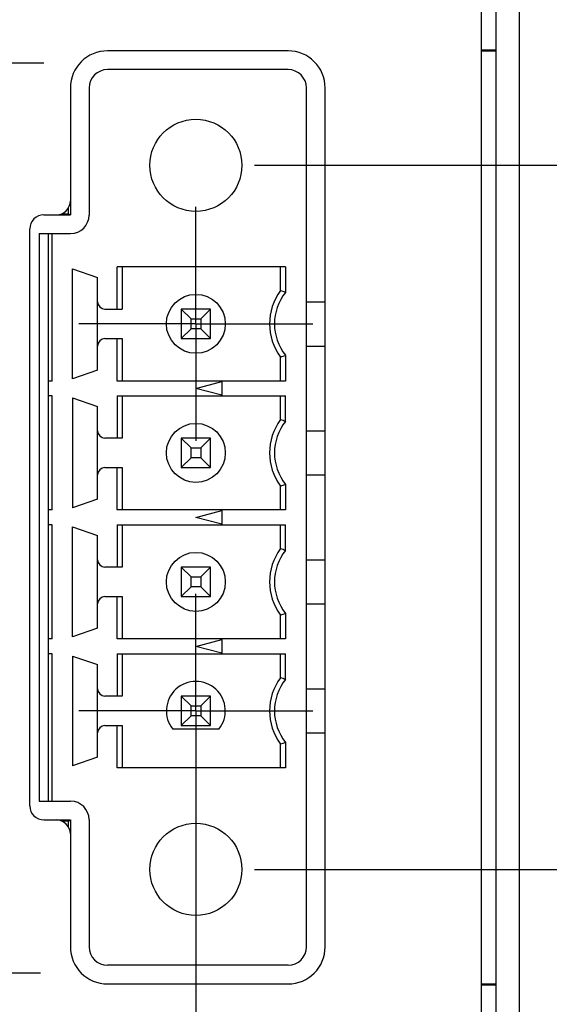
# Model space of a CAD drawing. Header units: inches. Extents: x 0 to 34, y 0 to 22.
# Tile 31 of 63: x 19.238 to 19.804, y 4.184 to 5.235. Entities that reach past the tile are written whole.
import ezdxf

# ---------------------------------------------------------------- set-up
doc = ezdxf.new("R2010")
doc.units = ezdxf.units.IN
doc.header["$LTSCALE"] = 1.87
doc.header["$MEASUREMENT"] = 0
doc.linetypes.add('CENTER', pattern=[0.6, 0.375, -0.075, 0.075, -0.075])
doc.layers.get('0').update_dxf_attribs({"linetype": 'CONTINUOUS'})
for name, color, linetype in [('02___PRT_ALL_AXES', 7, 'CONTINUOUS'), ('DEFAULT_1', 7, 'CENTER'), ('DIMENSIONS', 7, 'CONTINUOUS')]:
    doc.layers.add(name, color=color, linetype=linetype)
doc.styles.get("Standard").update_dxf_attribs({"font": 'txt', "width": 0.8})
doc.dimstyles.new('DIMSTYLE_1', dxfattribs={"dimtxt": 0.125, "dimasz": 0.18, "dimexe": 0.18, "dimexo": 0.0625, "dimgap": 0.09, "dimtad": 0, "dimtih": 1, "dimtoh": 1, "dimdec": 3, "dimzin": 4, "dimdsep": 46, "dimtxsty": 'STANDARD', "dimblk": '_FILLED', "dimblk1": '_FILLED', "dimblk2": '_FILLED', "dimcen": 0.09, "dimadec": 0, "dimazin": 0, "dimtp": 0.001, "dimtm": 0.001, "dimtfac": 1, "dimtdec": 3, "dimtofl": 0, "dimtmove": 0, "dimatfit": 3, "dimldrblk": '_FILLED', "dimfxl": 1, "dimtolj": 1, "dimtzin": 4, "dimarcsym": 0})

# ---------------------------------------------------------------- blocks, each defined once
blk = doc.blocks.new('_FILLED')
at = {"color": 0, "linetype": 'BYBLOCK'}
blk.add_solid([(0, 0), (-1, 0.1736), (-1, -0.1736)], dxfattribs=at)
blk = doc.blocks.new('*D5')
at = {"layer": 'DIMENSIONS', "color": 2, "linetype": 'CONTINUOUS'}
for p, q in [((19.0097, 5.4677), (19.0097, 2.0843)), ((19.4264, 4.4148), (19.4264, 2.0843)), ((19.0097, 2.2093), (18.6281, 2.2093)), ((19.4264, 2.2093), (19.7864, 2.2093))]:
    blk.add_line(p, q, dxfattribs=at)
at = {"layer": 'DIMENSIONS', "color": 2, "linetype": 'CONTINUOUS', "xscale": 0.18, "yscale": 0.18, "zscale": 0.18}
blk.add_blockref('_FILLED', (19.0097, 2.2093), dxfattribs=at)
at = {"layer": 'DIMENSIONS', "color": 2, "linetype": 'CONTINUOUS', "xscale": 0.18, "yscale": 0.18, "zscale": 0.18, "rotation": 180}
blk.add_blockref('_FILLED', (19.4264, 2.2093), dxfattribs=at)
at = {"layer": 'DIMENSIONS', "color": 2, "linetype": 'CONTINUOUS', "insert": (18.5656, 2.2718), "char_height": 0.125, "width": 1.225, "attachment_point": 3, "line_spacing_factor": 0.9}
blk.add_mtext('.417{\\Ftxt.shx;\\W1.000000;\\H0.125000; }[10.58]', dxfattribs=at)
blk = doc.blocks.new('*D6')
at = {"layer": 'DIMENSIONS', "color": 2, "linetype": 'CONTINUOUS'}
for p, q in [((20.4468, 6.5063), (20.4468, 1.5536)), ((19.4264, 4.4187), (19.4264, 1.5536)), ((19.4264, 1.6786), (19.0664, 1.6786)), ((20.4468, 1.6786), (20.9581, 1.6786))]:
    blk.add_line(p, q, dxfattribs=at)
at = {"layer": 'DIMENSIONS', "color": 2, "linetype": 'CONTINUOUS', "xscale": 0.18, "yscale": 0.18, "zscale": 0.18}
blk.add_blockref('_FILLED', (19.4264, 1.6786), dxfattribs=at)
at = {"layer": 'DIMENSIONS', "color": 2, "linetype": 'CONTINUOUS', "xscale": 0.18, "yscale": 0.18, "zscale": 0.18, "rotation": 180}
blk.add_blockref('_FILLED', (20.4468, 1.6786), dxfattribs=at)
at = {"layer": 'DIMENSIONS', "color": 2, "linetype": 'CONTINUOUS', "insert": (21.0206, 1.7411), "char_height": 0.125, "width": 1.325, "attachment_point": 1, "line_spacing_factor": 0.9}
blk.add_mtext('1.020{\\Ftxt.shx;\\W1.000000;\\H0.125000; }[25.92]', dxfattribs=at)
blk = doc.blocks.new('*D7')
at = {"layer": 'DIMENSIONS', "color": 2, "linetype": 'CONTINUOUS'}
for p, q in [((18.0468, 6.5063), (18.0468, 2.8343)), ((19.0097, 5.4716), (19.0097, 2.8343)), ((18.0468, 2.9593), (17.6902, 2.9593)), ((19.0097, 2.9593), (19.3697, 2.9593))]:
    blk.add_line(p, q, dxfattribs=at)
at = {"layer": 'DIMENSIONS', "color": 2, "linetype": 'CONTINUOUS', "xscale": 0.18, "yscale": 0.18, "zscale": 0.18}
blk.add_blockref('_FILLED', (18.0468, 2.9593), dxfattribs=at)
at = {"layer": 'DIMENSIONS', "color": 2, "linetype": 'CONTINUOUS', "xscale": 0.18, "yscale": 0.18, "zscale": 0.18, "rotation": 180}
blk.add_blockref('_FILLED', (19.0097, 2.9593), dxfattribs=at)
at = {"layer": 'DIMENSIONS', "color": 2, "linetype": 'CONTINUOUS', "insert": (17.6277, 3.0218), "char_height": 0.125, "width": 1.225, "attachment_point": 3, "line_spacing_factor": 0.9}
blk.add_mtext('.963{\\Ftxt.shx;\\W1.000000;\\H0.125000; }[24.46]', dxfattribs=at)
blk = doc.blocks.new('*D35')
at = {"layer": 'DIMENSIONS', "color": 2, "linetype": 'CONTINUOUS'}
for p, q in [((22.6968, 5.3806), (22.6968, 5.7557)), ((22.6968, 5.7557), (22.8143, 5.7557)), ((19.0722, 5.3806), (22.8218, 5.3806)), ((19.4889, 5.0797), (22.8218, 5.0797)), ((22.6968, 5.0797), (22.6968, 4.7197))]:
    blk.add_line(p, q, dxfattribs=at)
at = {"layer": 'DIMENSIONS', "color": 2, "linetype": 'CONTINUOUS', "xscale": 0.18, "yscale": 0.18, "zscale": 0.18}
for p, rotation in [((22.6968, 5.3806), 270), ((22.6968, 5.0797), 90)]:
    blk.add_blockref('_FILLED', p, dxfattribs=dict(at, rotation=rotation))
at = {"layer": 'DIMENSIONS', "color": 2, "linetype": 'CONTINUOUS', "insert": (22.8768, 5.8182), "char_height": 0.125, "width": 1.125, "attachment_point": 1, "line_spacing_factor": 0.9}
blk.add_mtext('.301{\\Ftxt.shx;\\W1.000000;\\H0.125000; }[7.64]', dxfattribs=at)
blk = doc.blocks.new('*D36')
at = {"layer": 'DIMENSIONS', "color": 2, "linetype": 'CONTINUOUS'}
for p, q in [((21.9482, 5.0797), (21.9482, 5.4397)), ((19.4889, 5.0797), (22.0732, 5.0797)), ((19.4889, 4.3277), (22.0732, 4.3277)), ((21.9482, 4.3277), (21.9482, 3.9677))]:
    blk.add_line(p, q, dxfattribs=at)
at = {"layer": 'DIMENSIONS', "color": 2, "linetype": 'CONTINUOUS', "xscale": 0.18, "yscale": 0.18, "zscale": 0.18}
for p, rotation in [((21.9482, 5.0797), 270), ((21.9482, 4.3277), 90)]:
    blk.add_blockref('_FILLED', p, dxfattribs=dict(at, rotation=rotation))
at = {"layer": 'DIMENSIONS', "color": 2, "linetype": 'CONTINUOUS', "insert": (21.9482, 4.7662), "char_height": 0.125, "width": 1.125, "attachment_point": 2, "line_spacing_factor": 0.9}
blk.add_mtext('.752{\\Ftxt.shx;\\W1.000000;\\H0.125000; }[19.1]', dxfattribs=at)
blk = doc.blocks.new('*D37')
at = {"layer": 'DIMENSIONS', "color": 2, "linetype": 'CONTINUOUS'}
for p, q in [((21.1968, 4.3277), (21.1968, 4.6877)), ((19.4889, 4.3277), (21.3218, 4.3277)), ((19.8343, 3.6428), (21.3218, 3.6428)), ((21.1968, 3.6428), (21.1968, 3.2828))]:
    blk.add_line(p, q, dxfattribs=at)
at = {"layer": 'DIMENSIONS', "color": 2, "linetype": 'CONTINUOUS', "xscale": 0.18, "yscale": 0.18, "zscale": 0.18}
for p, rotation in [((21.1968, 4.3277), 270), ((21.1968, 3.6428), 90)]:
    blk.add_blockref('_FILLED', p, dxfattribs=dict(at, rotation=rotation))
at = {"layer": 'DIMENSIONS', "color": 2, "linetype": 'CONTINUOUS', "insert": (21.1968, 4.0478), "char_height": 0.125, "width": 1.125, "attachment_point": 2, "line_spacing_factor": 0.9}
blk.add_mtext('.685{\\Ftxt.shx;\\W1.000000;\\H0.125000; }[17.4]', dxfattribs=at)

msp = doc.modelspace()

# ---------------------------------------------------------------- linework, layer by layer
at = {"color": 7, "linetype": 'CONTINUOUS'}
for p, q in [((19.7468, 6.616), (19.7468, 3.6672)), ((19.7718, 6.616), (19.7718, 3.6428)), ((19.7318, 3.9093), (19.7318, 6.0493)), ((19.7318, 5.2032), (19.7468, 5.2032)), ((19.7318, 5.202), (19.7468, 5.202)), ((19.5249, 5.182), (19.332, 5.182)), ((19.2923, 5.1623), (19.2923, 5.0268)), ((19.3123, 5.1623), (19.3123, 5.0265)), ((19.5446, 4.245), (19.5446, 5.1623)), ((19.2829, 5.028), (19.2904, 5.028)), ((19.2904, 5.028), (19.2904, 5.035)), ((19.2904, 5.028), (19.2923, 5.0268)), ((19.264, 5.0268), (19.2923, 5.0268)), ((19.249, 4.3955), (19.249, 5.0118)), ((19.2591, 5.0068), (19.2926, 5.0068)), ((19.2591, 5.0068), (19.2591, 4.4005)), ((19.269, 4.4005), (19.269, 5.0068)), ((19.2729, 4.8493), (19.2729, 5.0068)), ((19.2946, 4.969), (19.3213, 4.9598)), ((19.2946, 4.8517), (19.2946, 4.969)), ((19.5223, 4.9714), (19.3424, 4.9714)), ((19.3424, 4.9261), (19.3424, 4.9714)), ((19.3477, 4.9714), (19.3477, 4.9261)), ((19.517, 4.9458), (19.517, 4.9714)), ((19.5223, 4.9714), (19.5223, 4.944)), ((19.3213, 4.861), (19.3213, 4.9598)), ((19.5446, 4.934), (19.5642, 4.934)), ((19.5642, 4.934), (19.5642, 4.8867)), ((19.3292, 4.9261), (19.3477, 4.9261)), ((19.4422, 4.9261), (19.4107, 4.9261)), ((19.4213, 4.9156), (19.4107, 4.9261)), ((19.4107, 4.9261), (19.4107, 4.8946)), ((19.4422, 4.9261), (19.4316, 4.9156)), ((19.4422, 4.8946), (19.4422, 4.9261)), ((19.4213, 4.9156), (19.4316, 4.9156)), ((19.4213, 4.9052), (19.4213, 4.9156)), ((19.4316, 4.9156), (19.4316, 4.9052)), ((19.4107, 4.8946), (19.4213, 4.9052)), ((19.4316, 4.9052), (19.4213, 4.9052)), ((19.4316, 4.9052), (19.4422, 4.8946)), ((19.3292, 4.8946), (19.3477, 4.8946)), ((19.3424, 4.8493), (19.3424, 4.8946)), ((19.3477, 4.8946), (19.3477, 4.8493)), ((19.4107, 4.8946), (19.4422, 4.8946)), ((19.5446, 4.8867), (19.5642, 4.8867)), ((19.517, 4.8493), (19.517, 4.8749)), ((19.5223, 4.8767), (19.5223, 4.8493)), ((19.3213, 4.861), (19.2946, 4.8517)), ((19.2729, 4.8493), (19.269, 4.8493)), ((19.5223, 4.8493), (19.3424, 4.8493)), ((19.4264, 4.8415), (19.454, 4.8489)), ((19.454, 4.8489), (19.454, 4.8341)), ((19.454, 4.8341), (19.4264, 4.8415)), ((19.2729, 4.8336), (19.269, 4.8336)), ((19.2729, 4.7116), (19.2729, 4.8336)), ((19.2946, 4.8312), (19.3213, 4.822)), ((19.2946, 4.8312), (19.2946, 4.7139)), ((19.3424, 4.8336), (19.5223, 4.8336)), ((19.3424, 4.8336), (19.3424, 4.7883)), ((19.3477, 4.8336), (19.3477, 4.7883)), ((19.517, 4.808), (19.517, 4.8336)), ((19.5223, 4.8062), (19.5223, 4.8336)), ((19.3213, 4.7232), (19.3213, 4.822)), ((19.5446, 4.7962), (19.5642, 4.7962)), ((19.5642, 4.7962), (19.5642, 4.749)), ((19.3477, 4.7883), (19.3292, 4.7883)), ((19.4422, 4.7883), (19.4107, 4.7883)), ((19.4213, 4.7778), (19.4107, 4.7883)), ((19.4107, 4.7883), (19.4107, 4.7568)), ((19.4422, 4.7883), (19.4316, 4.7778)), ((19.4422, 4.7568), (19.4422, 4.7883)), ((19.4213, 4.7778), (19.4316, 4.7778)), ((19.4213, 4.7674), (19.4213, 4.7778)), ((19.4316, 4.7778), (19.4316, 4.7674)), ((19.4107, 4.7568), (19.4213, 4.7674)), ((19.4316, 4.7674), (19.4213, 4.7674)), ((19.4316, 4.7674), (19.4422, 4.7568)), ((19.3292, 4.7568), (19.3477, 4.7568)), ((19.3424, 4.7116), (19.3424, 4.7568)), ((19.3477, 4.7568), (19.3477, 4.7116)), ((19.4107, 4.7568), (19.4422, 4.7568)), ((19.5446, 4.749), (19.5642, 4.749)), ((19.517, 4.7116), (19.517, 4.7371)), ((19.5223, 4.7389), (19.5223, 4.7116)), ((19.3213, 4.7232), (19.2946, 4.7139)), ((19.2729, 4.7116), (19.269, 4.7116)), ((19.5223, 4.7116), (19.3424, 4.7116)), ((19.4264, 4.7037), (19.454, 4.7111)), ((19.454, 4.6963), (19.4264, 4.7037)), ((19.454, 4.7111), (19.454, 4.6963)), ((19.2729, 4.6958), (19.269, 4.6958)), ((19.2729, 4.5738), (19.2729, 4.6958)), ((19.2946, 4.6934), (19.3213, 4.6842)), ((19.2946, 4.5761), (19.2946, 4.6934)), ((19.3424, 4.6958), (19.5223, 4.6958)), ((19.3424, 4.6958), (19.3424, 4.6505)), ((19.3477, 4.6958), (19.3477, 4.6505)), ((19.517, 4.6702), (19.517, 4.6958)), ((19.5223, 4.6684), (19.5223, 4.6958)), ((19.3213, 4.5854), (19.3213, 4.6842)), ((19.3477, 4.6505), (19.3292, 4.6505)), ((19.4422, 4.6505), (19.4107, 4.6505)), ((19.4213, 4.64), (19.4107, 4.6505)), ((19.4107, 4.6505), (19.4107, 4.619)), ((19.4422, 4.6505), (19.4316, 4.64)), ((19.4422, 4.619), (19.4422, 4.6505)), ((19.5446, 4.6584), (19.5642, 4.6584)), ((19.5642, 4.6584), (19.5642, 4.6112)), ((19.4213, 4.64), (19.4316, 4.64)), ((19.4213, 4.6296), (19.4213, 4.64)), ((19.4316, 4.64), (19.4316, 4.6296)), ((19.4107, 4.619), (19.4213, 4.6296)), ((19.4316, 4.6296), (19.4213, 4.6296)), ((19.4316, 4.6296), (19.4422, 4.619)), ((19.3292, 4.619), (19.3477, 4.619)), ((19.3424, 4.5738), (19.3424, 4.619)), ((19.3477, 4.619), (19.3477, 4.5738)), ((19.4107, 4.619), (19.4422, 4.619)), ((19.5446, 4.6112), (19.5642, 4.6112)), ((19.517, 4.5738), (19.517, 4.5993)), ((19.5223, 4.6012), (19.5223, 4.5738)), ((19.3213, 4.5854), (19.2946, 4.5761)), ((19.2729, 4.5738), (19.269, 4.5738)), ((19.5223, 4.5738), (19.3424, 4.5738)), ((19.4264, 4.5659), (19.454, 4.5733)), ((19.454, 4.5585), (19.4264, 4.5659)), ((19.454, 4.5733), (19.454, 4.5585)), ((19.2729, 4.558), (19.269, 4.558)), ((19.2729, 4.4005), (19.2729, 4.558)), ((19.2946, 4.5556), (19.3213, 4.5464)), ((19.2946, 4.5556), (19.2946, 4.4383)), ((19.3424, 4.558), (19.5223, 4.558)), ((19.3424, 4.558), (19.3424, 4.5127)), ((19.3477, 4.558), (19.3477, 4.5127)), ((19.517, 4.5324), (19.517, 4.558)), ((19.5223, 4.5306), (19.5223, 4.558)), ((19.3213, 4.4476), (19.3213, 4.5464)), ((19.3477, 4.5127), (19.3292, 4.5127)), ((19.4422, 4.5127), (19.4107, 4.5127)), ((19.4213, 4.5022), (19.4107, 4.5127)), ((19.4107, 4.5127), (19.4107, 4.4812)), ((19.4422, 4.5127), (19.4316, 4.5022)), ((19.4422, 4.4812), (19.4422, 4.5127)), ((19.5446, 4.5206), (19.5642, 4.5206)), ((19.5642, 4.5206), (19.5642, 4.4734)), ((19.4213, 4.5022), (19.4316, 4.5022)), ((19.4213, 4.4918), (19.4213, 4.5022)), ((19.4316, 4.5022), (19.4316, 4.4918)), ((19.4107, 4.4812), (19.4213, 4.4918)), ((19.4316, 4.4918), (19.4213, 4.4918)), ((19.4316, 4.4918), (19.4422, 4.4812)), ((19.3292, 4.4812), (19.3477, 4.4812)), ((19.3424, 4.436), (19.3424, 4.4812)), ((19.3477, 4.4812), (19.3477, 4.436)), ((19.4107, 4.4812), (19.4422, 4.4812)), ((19.451, 4.4773), (19.4019, 4.4773)), ((19.5446, 4.4734), (19.5642, 4.4734)), ((19.517, 4.436), (19.517, 4.4616)), ((19.5223, 4.4634), (19.5223, 4.436)), ((19.3213, 4.4476), (19.2946, 4.4383)), ((19.5223, 4.436), (19.3424, 4.436)), ((19.2591, 4.4005), (19.2926, 4.4005)), ((19.264, 4.3805), (19.2923, 4.3805)), ((19.2904, 4.3793), (19.2829, 4.3793)), ((19.2904, 4.3793), (19.2923, 4.3805)), ((19.2904, 4.3723), (19.2904, 4.3793)), ((19.2923, 4.3805), (19.2923, 4.245)), ((19.3123, 4.3808), (19.3123, 4.245)), ((19.5249, 4.2253), (19.332, 4.2253)), ((19.7318, 4.2053), (19.7468, 4.2053)), ((19.7318, 4.2042), (19.7468, 4.2042))]:
    msp.add_line(p, q, dxfattribs=at)
at = {"color": 40, "linetype": 'CONTINUOUS'}
for p, q in [((18.849, 5.1891), (19.264, 5.1891)), ((19.2603, 4.2169), (18.849, 4.2169))]:
    msp.add_line(p, q, dxfattribs=at)
at = {"color": 7, "linetype": 'CONTINUOUS'}
for centre, radius in [((19.4264, 5.0797), 0.0492), ((19.4264, 4.9104), 0.0315), ((19.4264, 4.7726), 0.0315), ((19.4264, 4.6348), 0.0315), ((19.4264, 4.3277), 0.0492)]:
    msp.add_circle(centre, radius, dxfattribs=at)
for centre, radius, start, end in [((19.332, 5.1623), 0.0197, 90, 180), ((19.5249, 5.1623), 0.0197, 0, 90), ((19.2773, 5.0418), 0.015, 270, 360), ((19.264, 5.0118), 0.015, 90, 180), ((19.2926, 5.0265), 0.0197, 270, 360), ((19.5642, 4.9104), 0.0591, 143.1301, 216.8699), ((19.5642, 4.9104), 0.0538, 141.2958, 218.7042), ((19.4069, 4.6154), 0.3482, 70.6595, 71.5767), ((19.3292, 4.934), 0.00787, 180, 270), ((19.3292, 4.8867), 0.00787, 90, 180), ((19.4069, 5.2053), 0.3482, 288.4233, 289.3405), ((19.5642, 4.7726), 0.0591, 143.1301, 216.8699), ((19.4069, 4.4776), 0.3482, 70.6595, 71.5767), ((19.3292, 4.7962), 0.00787, 180, 270), ((19.5642, 4.7726), 0.0538, 141.2958, 218.7042), ((19.3292, 4.749), 0.00787, 90, 180), ((19.4069, 5.0675), 0.3482, 288.4233, 289.3405), ((19.5642, 4.6348), 0.0591, 143.1301, 216.8699), ((19.4069, 4.3398), 0.3482, 70.6595, 71.5767), ((19.5642, 4.6348), 0.0538, 141.2958, 218.7042), ((19.3292, 4.6584), 0.00787, 180, 270), ((19.3292, 4.6112), 0.00787, 90, 180), ((19.4069, 4.9297), 0.3482, 288.4233, 289.3405), ((19.4264, 4.497), 0.0315, 321.3178, 218.6822), ((19.5642, 4.497), 0.0591, 143.1301, 216.8699), ((19.5642, 4.497), 0.0538, 141.2958, 218.7042), ((19.4069, 4.202), 0.3482, 70.6595, 71.5767), ((19.3292, 4.5206), 0.00787, 180, 270), ((19.3292, 4.4734), 0.00787, 90, 180), ((19.4069, 4.792), 0.3482, 288.4233, 289.3405), ((19.2926, 4.3808), 0.0197, 0, 90), ((19.264, 4.3955), 0.015, 180, 270), ((19.2773, 4.3655), 0.015, 0, 90), ((19.332, 4.245), 0.0197, 180, 270), ((19.5249, 4.245), 0.0197, 270, 360)]:
    msp.add_arc(centre, radius, start, end, dxfattribs=at)
at = {"layer": '02___PRT_ALL_AXES', "color": 7, "linetype": 'CONTINUOUS'}
for p, q in [((19.5249, 5.202), (19.332, 5.202)), ((19.5646, 4.245), (19.5646, 5.1623)), ((19.332, 4.2053), (19.5249, 4.2053))]:
    msp.add_line(p, q, dxfattribs=at)
for centre, start, end in [((19.332, 5.1623), 90, 180), ((19.5249, 5.1623), 0, 90), ((19.332, 4.245), 180, 270), ((19.5249, 4.245), 270, 360)]:
    msp.add_arc(centre, 0.0397, start, end, dxfattribs=at)
at = {"layer": 'DEFAULT_1', "color": 7, "linetype": 'CENTER'}
for p, q in [((19.4264, 4.9104), (19.4264, 5.0354)), ((19.4264, 4.9104), (19.3014, 4.9104)), ((19.4264, 4.9104), (19.5515, 4.9104)), ((19.4264, 4.9104), (19.4264, 4.7854)), ((19.4264, 4.497), (19.4264, 4.622)), ((19.4264, 4.497), (19.3014, 4.497)), ((19.4264, 4.497), (19.5515, 4.497)), ((19.4264, 4.497), (19.4264, 4.372))]:
    msp.add_line(p, q, dxfattribs=at)

# ---------------------------------------------------------------- dimensions: what is measured, and where the dimension line sits
at = {"layer": 'DIMENSIONS', "color": 2, "linetype": 'CONTINUOUS'}
for base, p1, p2, picture, middle in [((19.0097, 2.9593), (18.0468, 6.5063), (19.0097, 5.4716), '*D7', (16.7652, 2.9593)), ((20.4468, 1.6786), (19.4264, 4.4187), (20.4468, 6.5063), '*D6', (21.6831, 1.6786)), ((19.4264, 2.2093), (19.0097, 5.4677), (19.4264, 4.4148), '*D5', (17.7031, 2.2093))]:
    dim = msp.add_linear_dim(base=base, p1=p1, p2=p2, dimstyle='DIMSTYLE_1', dxfattribs=at)
    dim.commit()
    dim.dimension.update_dxf_attribs({"geometry": picture, "text_midpoint": middle, "dimtype": 160})
for base, p1, p2, picture, middle in [((22.6968, 5.0797), (19.0722, 5.3806), (19.4889, 5.0797), '*D35', (23.4393, 5.7557)), ((21.9482, 4.3277), (19.4889, 5.0797), (19.4889, 4.3277), '*D36', (21.8232, 4.7037)), ((21.1968, 3.6428), (19.4889, 4.3277), (19.8343, 3.6428), '*D37', (21.0718, 3.9853))]:
    dim = msp.add_linear_dim(base=base, p1=p1, p2=p2, angle=270, dimstyle='DIMSTYLE_1', dxfattribs=at)
    dim.commit()
    dim.dimension.update_dxf_attribs({"geometry": picture, "text_midpoint": middle, "dimtype": 160})

doc.saveas('drawing.dxf')
